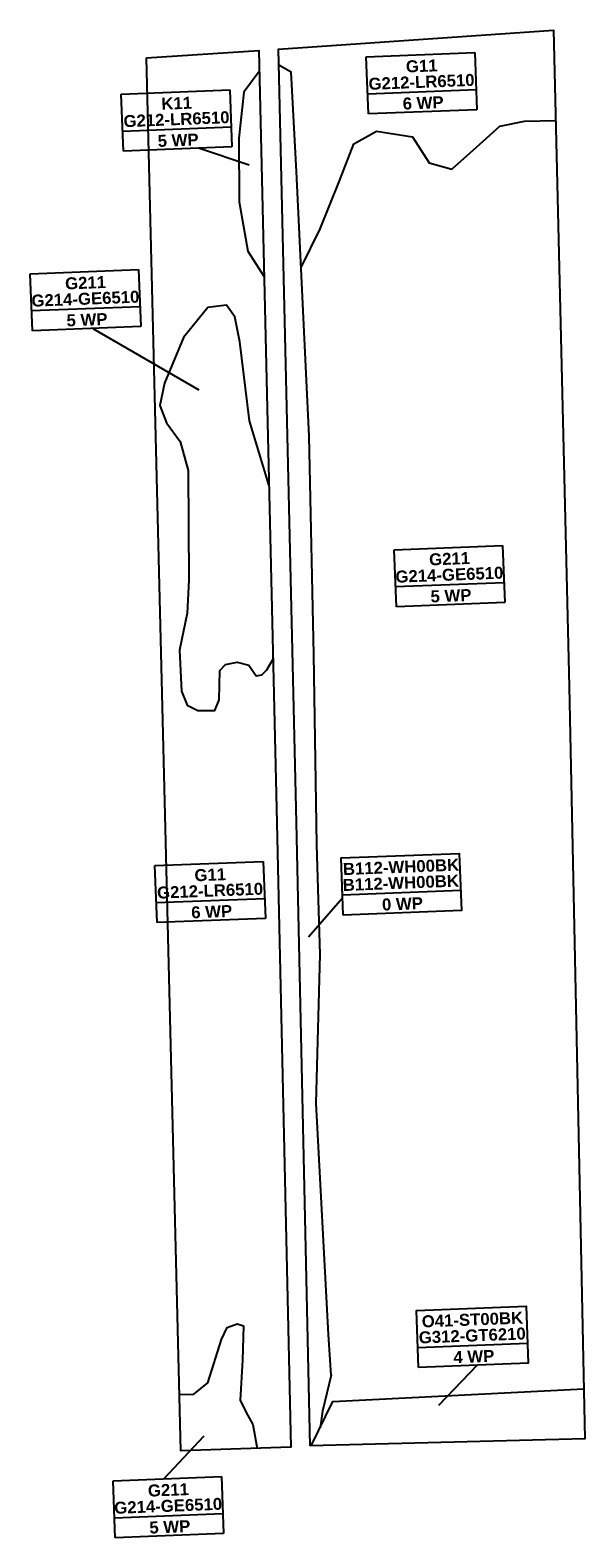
# Model space of a CAD drawing. Header units: millimetres. Extents: x 32690613 to 32693753, y 5342943 to 5344755.
# Tile 1 of 2: x 32691957 to 32692096, y 5342953 to 5343331. Entities that reach past the tile are written whole.
import ezdxf
from ezdxf.enums import TextEntityAlignment as Align

# ---------------------------------------------------------------- set-up
doc = ezdxf.new("R2010")
doc.units = ezdxf.units.MM
doc.header["$LTSCALE"] = 20
doc.layers.add('03-Ausgleichsflächen_Linie', color=6, linetype='Continuous')
doc.layers.add('03-Ausgleichsflächen_Text_weiß', color=7, linetype='Continuous')
doc.layers.add('03-Ausgleichsflächen_Text_grau', color=7, linetype='Continuous', true_color=0x7f7f7f)
doc.layers.add('[Block] 03-Ausgleichsflächen_Garching', color=7, linetype='Continuous', lineweight=18)
doc.styles.add('Arial_fett', font='arialbd.ttf')
doc.styles.add('VSN-Code', font='arialbd.ttf')

# ---------------------------------------------------------------- blocks, each defined once
blk = doc.blocks.new('A$C1C985751')
at = {"layer": '03-Ausgleichsflächen_Linie'}
for points in [[(-1798.38, 76.45), (-1795.7, 232.74), (-1792.67, 426.57), (-1723.64, 428.67), (-1726.14, 264.12), (-1729.61, 75.56)], [(-1825.8, 425.7), (-1797.63, 426.42), (-1800.66, 232.81), (-1803.27, 76.32), (-1830.79, 76.49)]]:
    blk.add_lwpolyline(points, close=True, dxfattribs=at)
for points in [[(-1797.71, 421.19), (-1801.73, 416.13), (-1803.49, 404.73), (-1803.96, 388.74), (-1802.32, 376.27), (-1798.51, 369.92)], [(-1792.46, 94), (-1792.76, 104.2), (-1793.58, 162.23), (-1791.06, 199.48), (-1790.86, 226.97), (-1789.7, 274.66), (-1788.73, 329.33), (-1789.31, 395.79), (-1789.67, 420.7), (-1792.73, 422.61)], [(-1789.1, 371.67), (-1784.02, 381.16), (-1778.66, 393.05), (-1774.7, 402.17), (-1768.94, 405.14), (-1760.02, 403.36), (-1756.04, 396.63), (-1750.49, 394.84), (-1744.93, 399.4), (-1737.99, 405.15), (-1731.84, 406.14), (-1723.98, 406.02)], [(-1799.33, 317.56), (-1803.51, 333.82), (-1805.17, 353.71), (-1806.16, 360), (-1808.18, 362.96), (-1812.88, 362.57), (-1819.27, 355.28), (-1824.48, 344.08), (-1825.8, 338.54), (-1824.36, 334.1), (-1821.09, 329.26), (-1819.39, 321.93), (-1820.31, 294.44), (-1821, 286.27), (-1823.3, 277.06), (-1823.21, 266.74), (-1821.9, 263.2), (-1819.27, 261.75), (-1815.06, 261.62), (-1813.85, 264.22), (-1813.43, 271.57), (-1811.95, 273.04), (-1809.01, 273.46), (-1806.07, 272.62), (-1804.39, 269.89), (-1802.92, 270.06), (-1801.68, 271.29), (-1799.75, 274.18)], [(-1830.59, 90.65), (-1826.99, 90.57), (-1823.39, 93.23), (-1819.53, 103.98), (-1818.03, 106.97), (-1815.45, 107.74), (-1813.93, 107.16), (-1814.5, 98.6), (-1815.43, 88.63), (-1814.06, 85.47), (-1812.54, 82.42), (-1811.67, 76.37)], [(-1792.46, 94), (-1794.97, 85.07), (-1795.75, 80.88)], [(-1798.14, 76.45), (-1792.26, 87.34), (-1729.38, 88.1)]]:
    blk.add_lwpolyline(points, dxfattribs=at)
at = {"layer": '03-Ausgleichsflächen_Text_weiß'}
for p, q in [((-1770.76, 423.81), (-1743.6, 423.81)), ((-1770.76, 409.5), (-1770.76, 423.81)), ((-1743.6, 423.81), (-1743.6, 409.5)), ((-1832.43, 416.86), (-1805.27, 416.86)), ((-1832.43, 402.56), (-1832.43, 416.86)), ((-1805.27, 416.86), (-1805.27, 402.56)), ((-1770.76, 414.54), (-1743.6, 414.54)), ((-1743.6, 409.5), (-1770.76, 409.5)), ((-1832.43, 407.59), (-1805.27, 407.59)), ((-1805.27, 402.56), (-1832.43, 402.56)), ((-1856.98, 372.79), (-1829.82, 372.79)), ((-1856.98, 358.48), (-1856.98, 372.79)), ((-1829.82, 372.79), (-1829.82, 358.48)), ((-1856.98, 363.52), (-1829.82, 363.52)), ((-1829.82, 358.48), (-1856.98, 358.48)), ((-1768.6, 300.11), (-1741.45, 300.11)), ((-1768.6, 285.81), (-1768.6, 300.11)), ((-1741.45, 300.11), (-1741.45, 285.81)), ((-1768.6, 290.85), (-1741.45, 290.85)), ((-1741.45, 285.81), (-1768.6, 285.81)), ((-1831.58, 223.31), (-1804.42, 223.31)), ((-1831.58, 209.01), (-1831.58, 223.31)), ((-1804.42, 223.31), (-1804.42, 209.01)), ((-1831.58, 214.04), (-1804.42, 214.04)), ((-1784.93, 214.15), (-1755.3, 214.15)), ((-1804.42, 209.01), (-1831.58, 209.01)), ((-1770.49, 100.08), (-1743.02, 100.08)), ((-1848.07, 69.65), (-1820.92, 69.65)), ((-1848.07, 55.35), (-1848.07, 69.65)), ((-1820.92, 69.65), (-1820.92, 55.35)), ((-1848.07, 60.38), (-1820.92, 60.38)), ((-1820.92, 55.35), (-1848.07, 55.35))]:
    blk.add_line(p, q, dxfattribs=at)
for points in [[(-1813.36, 402.56), (-1801.11, 397.91)], [(-1841.82, 358.48), (-1815.96, 342.05)], [(-1784.93, 213.34), (-1793.82, 203.86)], [(-1755.82, 95.04), (-1765.88, 85.35)], [(-1835.37, 69.65), (-1824.85, 80.04)]]:
    blk.add_lwpolyline(points, dxfattribs=at)
for points in [[(-1784.93, 209.11), (-1784.93, 223.41), (-1755.3, 223.41), (-1755.3, 209.11)], [(-1770.49, 95.04), (-1770.49, 109.34), (-1743.02, 109.34), (-1743.02, 95.04)]]:
    blk.add_lwpolyline(points, close=True, dxfattribs=at)
at = {"layer": '03-Ausgleichsflächen_Text_grau', "style": 'VSN-Code'}
for s, p in [('G11', (-1756.99, 421)), ('K11', (-1818.66, 414.05)), ('G211', (-1843.21, 369.98)), ('G211', (-1754.84, 297.3)), ('G11', (-1817.81, 220.5)), ('B112-WH00BK', (-1770.01, 220.6)), ('O41-ST00BK', (-1756.57, 106.53)), ('G211', (-1834.31, 66.84))]:
    blk.add_text(s, height=3, dxfattribs=at).set_placement(p, align=Align.MIDDLE_CENTER)
at = {"layer": '03-Ausgleichsflächen_Text_weiß', "style": 'Arial_fett'}
for s, p in [('G212-LR6510', (-1757.19, 417.01)), ('6 WP', (-1756.99, 411.73)), ('G212-LR6510', (-1818.86, 410.06)), ('5 WP', (-1818.66, 404.78)), ('G214-GE6510', (-1843.41, 365.99)), ('5 WP', (-1843.21, 360.71)), ('G214-GE6510', (-1755.04, 293.31)), ('5 WP', (-1754.84, 288.03)), ('G212-LR6510', (-1818.01, 216.51)), ('B112-WH00BK', (-1770.21, 216.61)), ('6 WP', (-1817.81, 211.23)), ('0 WP', (-1770.01, 211.33)), ('G312-GT6210', (-1756.77, 102.54)), ('4 WP', (-1756.57, 97.26)), ('G214-GE6510', (-1834.51, 62.85)), ('5 WP', (-1834.31, 57.57))]:
    blk.add_text(s, height=3, dxfattribs=at).set_placement(p, align=Align.MIDDLE_CENTER)

msp = doc.modelspace()

# ---------------------------------------------------------------- block references
at = {"layer": '[Block] 03-Ausgleichsflächen_Garching', "rotation": 2.237485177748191}
msp.add_blockref('A$C1C985751', (32693827.42, 5342969.95), dxfattribs=at)

doc.saveas('drawing.dxf')
